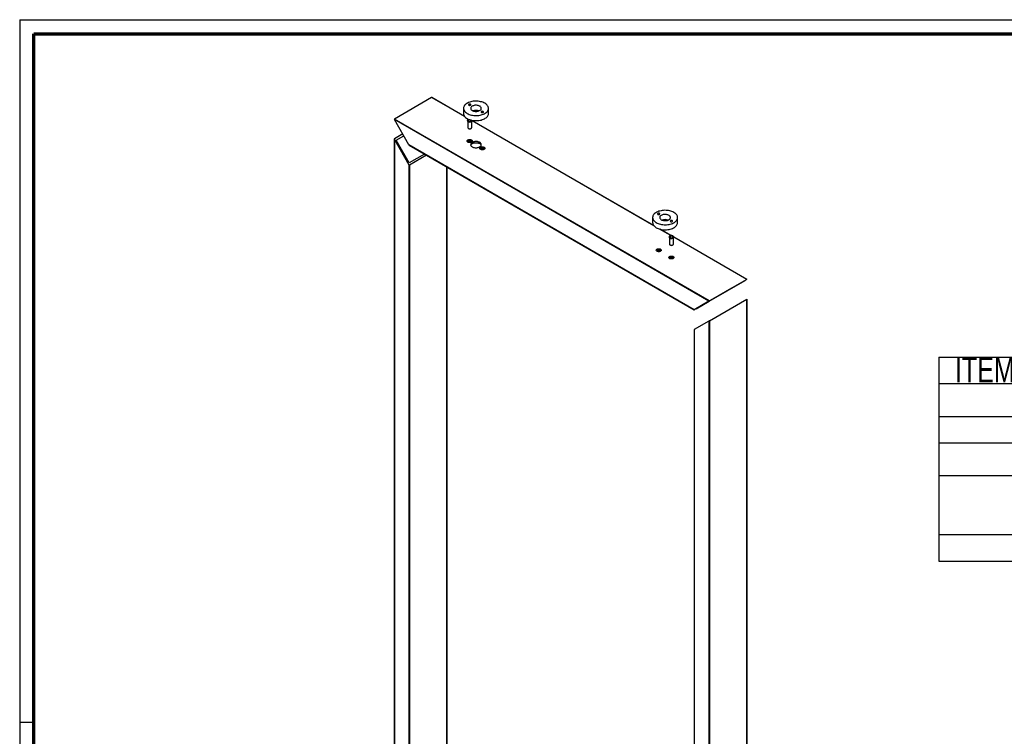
# Paper-space layout 'Portaal Assem' of a CAD drawing. Header units: millimetres. Extents: x 7 to 291, y 7 to 204.
# Tile 2 of 3: x 7 to 145, y 103 to 204. Entities that reach past the tile are written whole.
import ezdxf

# ---------------------------------------------------------------- set-up
doc = ezdxf.new("R2010")
doc.units = ezdxf.units.MM
doc.layers.add('LAYER2', color=7, linetype='Continuous')
doc.layers.add('LOGO', color=7, linetype='Continuous')
doc.styles.add('SLDTEXTSTYLE1', font='TXT', dxfattribs={"width": 0.75})

# ---------------------------------------------------------------- blocks, each defined once
blk = doc.blocks.new('SW_TABLEANNOTATION_1')
at = {"layer": 'LOGO', "color": 0}
for p, q in [((0, 0), (0, -3.72)), ((0, 0), (24.48, 0)), ((24.48, 0), (24.48, -3.72)), ((24.48, 0), (95.08, 0)), ((95.08, 0), (95.08, -3.72)), ((95.08, 0), (115.35, 0)), ((115.35, 0), (115.35, -3.72)), ((0, -3.72), (24.48, -3.72)), ((0, -3.72), (0, -8.31)), ((24.48, -3.72), (95.08, -3.72)), ((24.48, -3.72), (24.48, -8.31)), ((95.08, -3.72), (115.35, -3.72)), ((95.08, -3.72), (95.08, -8.31)), ((115.35, -3.72), (115.35, -8.31)), ((0, -8.31), (0, -12.03)), ((0, -8.31), (24.48, -8.31)), ((24.48, -8.31), (24.48, -12.03)), ((24.48, -8.31), (95.08, -8.31)), ((95.08, -8.31), (95.08, -12.03)), ((95.08, -8.31), (115.35, -8.31)), ((115.35, -8.31), (115.35, -12.03)), ((0, -12.03), (0, -16.62)), ((0, -12.03), (24.48, -12.03)), ((24.48, -12.03), (24.48, -16.62)), ((24.48, -12.03), (95.08, -12.03)), ((95.08, -12.03), (95.08, -16.62)), ((95.08, -12.03), (115.35, -12.03)), ((115.35, -12.03), (115.35, -16.62)), ((0, -16.62), (0, -24.87)), ((0, -16.62), (24.48, -16.62)), ((24.48, -16.62), (24.48, -24.87)), ((24.48, -16.62), (95.08, -16.62)), ((95.08, -16.62), (95.08, -24.87)), ((95.08, -16.62), (115.35, -16.62)), ((115.35, -16.62), (115.35, -24.87)), ((0, -24.87), (0, -28.59)), ((0, -24.87), (24.48, -24.87)), ((24.48, -24.87), (24.48, -28.59)), ((24.48, -24.87), (95.08, -24.87)), ((95.08, -24.87), (95.08, -28.59)), ((95.08, -24.87), (115.35, -24.87)), ((115.35, -24.87), (115.35, -28.59)), ((0, -28.59), (24.48, -28.59)), ((24.48, -28.59), (95.08, -28.59)), ((95.08, -28.59), (115.35, -28.59))]:
    blk.add_line(p, q, dxfattribs=at)
at = {"layer": 'LOGO', "color": 0, "char_height": 3.5, "attachment_point": 1, "style": 'SLDTEXTSTYLE1'}
for s, insert in [('ITEM NO.', (2.28, -0.04)), ('DESCRIPTION', (45.14, -0.04)), ('QTY.', (100.16, -0.04)), ('1', (10.95, -3.77)), ('AM-LBK-80x60x4 Top', (37.1, -3.77)), ('1', (103.92, -3.77)), ('AM-LBK-80x60x4 Sides', (35.56, -8.35)), ('2', (10.95, -8.35)), ('2', (103.92, -8.35)), ('3', (10.95, -12.08)), ('AM-LBK-Flange plate Portaal', (27.56, -12.08)), ('2', (103.92, -12.08)), ('Countersunk M8 -', (40.08, -16.66)), ('4', (10.95, -18.93)), ('4', (103.92, -18.93)), ('Dicht/verzonken', (41.27, -21.19)), ('AM-LBK-Afstandshouders', (31.8, -24.91)), ('2', (103.92, -24.91)), ('5', (10.95, -24.91))]:
    blk.add_mtext(s, dxfattribs=dict(at, insert=insert))

psp = doc.layouts.new('Portaal Assem')

# ---------------------------------------------------------------- linework, layer by layer
at = {"color": 7, "linetype": 'Continuous', "lineweight": 25}
for p, q in [((64.34, 192.88), (59.11, 189.86)), ((68.97, 190.23), (64.38, 192.88)), ((68.81, 191.35), (68.81, 190.64)), ((72.31, 190.64), (72.31, 191.35)), ((103.3, 164.35), (59.11, 189.86)), ((103.23, 164.31), (59.11, 189.78)), ((61.16, 186.23), (59.11, 189.78)), ((69.41, 189.53), (69.41, 188.65)), ((69.44, 189.51), (69.49, 189.48)), ((69.88, 189.48), (69.92, 189.51)), ((69.96, 188.65), (69.96, 189.53)), ((95.48, 174.92), (70.02, 189.62)), ((69.49, 188.54), (69.54, 188.5)), ((69.82, 188.5), (69.88, 188.54)), ((59.1, 187.05), (59.1, 72.95)), ((60.28, 187.76), (59.11, 187.09)), ((59.11, 187), (61.16, 183.45)), ((59.36, 186.9), (60.42, 187.51)), ((61.2, 183.72), (59.36, 186.9)), ((101.18, 163.12), (61.16, 186.23)), ((61.2, 186.19), (101.17, 163.11)), ((63.34, 184.95), (61.2, 183.72)), ((63.62, 184.79), (61.23, 183.41)), ((66.48, 74.72), (66.48, 183.14)), ((95.33, 176.05), (95.33, 175.33)), ((98.83, 175.33), (98.83, 176.05)), ((97.92, 173.51), (96.37, 174.41)), ((97.69, 173.21), (97.69, 172.32)), ((97.73, 173.18), (97.77, 173.16)), ((98.16, 173.16), (98.2, 173.18)), ((98.24, 172.32), (98.24, 173.21)), ((108.55, 167.38), (98.3, 173.29)), ((97.77, 172.21), (97.82, 172.18)), ((98.11, 172.18), (98.16, 172.21)), ((103.27, 164.33), (108.29, 167.22)), ((108.54, 167.37), (103.3, 164.35)), ((108.29, 167.22), (106.45, 166.16)), ((108.54, 167.37), (106.49, 166.18)), ((106.42, 166.14), (101.18, 163.12)), ((106.45, 166.16), (101.43, 163.26)), ((106.45, 166.16), (106.45, 166.16)), ((101.43, 163.26), (103.27, 164.33)), ((103.3, 161.57), (108.54, 164.59)), ((108.55, 164.6), (108.54, 164.59)), ((108.55, 50.47), (108.55, 164.6)), ((103.23, 164.31), (101.18, 163.12)), ((101.17, 160.34), (101.17, 48.63)), ((103.23, 161.53), (101.18, 160.35))]:
    psp.add_line(p, q, dxfattribs=at)
at = {"color": 8, "linetype": 'Continuous', "lineweight": 25}
for p, q in [((68.99, 190.2), (64.34, 192.88)), ((95.51, 174.89), (70.01, 189.61)), ((59.11, 187), (59.11, 72.91)), ((61.16, 183.45), (61.16, 71.73)), ((61.23, 183.41), (61.23, 71.7)), ((66.46, 183.15), (66.46, 74.71)), ((97.9, 173.51), (96.31, 174.42)), ((108.54, 167.37), (98.3, 173.28)), ((108.54, 164.59), (108.54, 50.46)), ((103.3, 161.57), (103.3, 47.44)), ((101.18, 160.35), (101.18, 48.62)), ((103.23, 161.53), (103.23, 47.44))]:
    psp.add_line(p, q, dxfattribs=at)
at = {"color": 7, "linetype": 'Continuous', "lineweight": 25, "flags": 128}
for points in [[(69.33, 190.64), (69.46, 190.57), (69.6, 190.51), (69.75, 190.46), (69.92, 190.42), (70.08, 190.38), (70.26, 190.36), (70.43, 190.35), (70.61, 190.34), (70.79, 190.35), (70.96, 190.37), (71.13, 190.4), (71.3, 190.44), (71.45, 190.48), (71.6, 190.54), (71.74, 190.6), (71.86, 190.68), (71.98, 190.76), (72.07, 190.84), (72.16, 190.93), (72.22, 191.03), (72.27, 191.13), (72.3, 191.23), (72.31, 191.33), (72.31, 191.43), (72.29, 191.53), (72.25, 191.63), (72.19, 191.73), (72.12, 191.82), (72.03, 191.91), (71.92, 191.99), (71.8, 192.07), (71.67, 192.14), (71.53, 192.2), (71.38, 192.25), (71.21, 192.29), (71.05, 192.33), (70.87, 192.35), (70.7, 192.36), (70.52, 192.36), (70.34, 192.36), (70.17, 192.34), (70, 192.31), (69.83, 192.27), (69.68, 192.22), (69.53, 192.17), (69.39, 192.1), (69.27, 192.03), (69.15, 191.95), (69.06, 191.87), (68.97, 191.78), (68.91, 191.68), (68.86, 191.58), (68.83, 191.48), (68.82, 191.38), (68.82, 191.28), (68.84, 191.18), (68.88, 191.08), (68.94, 190.98), (69.01, 190.89), (69.1, 190.8), (69.21, 190.72), (69.33, 190.64)], [(69.57, 191.8), (69.61, 191.78), (69.66, 191.77), (69.71, 191.77), (69.76, 191.78), (69.81, 191.8), (69.83, 191.83), (69.84, 191.86), (69.84, 191.89), (69.81, 191.92), (69.78, 191.94), (69.73, 191.95), (69.67, 191.96), (69.62, 191.95), (69.58, 191.94), (69.54, 191.91), (69.52, 191.88), (69.52, 191.85), (69.54, 191.82), (69.57, 191.8)], [(68.81, 190.64), (68.82, 190.56), (68.84, 190.46), (68.88, 190.36), (68.94, 190.26), (69.01, 190.17), (69.1, 190.08), (69.21, 190), (69.33, 189.93)], [(69.33, 189.93), (69.46, 189.86), (69.6, 189.8), (69.75, 189.74), (69.92, 189.7), (70.08, 189.67), (70.26, 189.65), (70.43, 189.63), (70.61, 189.63), (70.79, 189.64), (70.96, 189.66), (71.13, 189.68), (71.3, 189.72), (71.45, 189.77), (71.6, 189.83), (71.74, 189.89), (71.86, 189.96), (71.98, 190.04), (72.07, 190.13), (72.16, 190.22), (72.22, 190.31), (72.27, 190.41), (72.3, 190.51), (72.31, 190.61), (72.31, 190.64)], [(70.03, 191.05), (70.12, 191), (70.22, 190.97), (70.32, 190.94), (70.44, 190.93), (70.55, 190.92), (70.67, 190.92), (70.78, 190.94), (70.88, 190.96), (70.98, 191), (71.07, 191.04), (71.15, 191.08), (71.22, 191.14), (71.27, 191.2), (71.3, 191.26), (71.31, 191.33), (71.31, 191.4), (71.29, 191.46), (71.26, 191.52), (71.2, 191.58), (71.13, 191.64), (71.05, 191.68), (70.96, 191.72), (70.86, 191.75), (70.75, 191.77), (70.64, 191.78), (70.52, 191.79), (70.41, 191.78), (70.3, 191.76), (70.19, 191.73), (70.1, 191.69), (70.01, 191.65), (69.94, 191.6), (69.89, 191.54), (69.85, 191.48), (69.82, 191.41), (69.82, 191.35), (69.83, 191.28), (69.85, 191.22), (69.9, 191.15), (69.96, 191.1), (70.03, 191.05)], [(71.33, 190.78), (71.38, 190.76), (71.43, 190.75), (71.48, 190.75), (71.53, 190.76), (71.57, 190.78), (71.6, 190.81), (71.61, 190.84), (71.6, 190.87), (71.58, 190.9), (71.54, 190.92), (71.5, 190.93), (71.44, 190.94), (71.39, 190.93), (71.34, 190.92), (71.31, 190.89), (71.29, 190.86), (71.29, 190.83), (71.3, 190.8), (71.33, 190.78)], [(69.53, 189.82), (69.48, 189.8), (69.42, 189.77), (69.38, 189.74), (69.35, 189.69), (69.34, 189.65), (69.35, 189.6), (69.38, 189.56), (69.42, 189.52), (69.48, 189.49), (69.55, 189.47), (69.62, 189.46), (69.7, 189.45)], [(69.7, 189.76), (69.64, 189.76), (69.58, 189.75), (69.54, 189.73), (69.5, 189.7), (69.48, 189.67), (69.48, 189.63), (69.5, 189.6), (69.53, 189.57), (69.58, 189.55), (69.63, 189.54), (69.69, 189.53), (69.69, 189.53)], [(69.69, 189.53), (69.75, 189.54), (69.8, 189.56), (69.84, 189.58), (69.87, 189.61), (69.88, 189.65), (69.87, 189.68), (69.85, 189.71), (69.84, 189.72)], [(69.7, 189.45), (69.78, 189.46), (69.85, 189.48), (69.91, 189.51), (69.96, 189.54), (70, 189.58), (70.02, 189.62), (70.02, 189.67), (70.01, 189.68)], [(69.41, 188.65), (69.41, 188.64), (69.42, 188.6), (69.45, 188.56), (69.5, 188.53), (69.56, 188.51), (69.62, 188.49), (69.7, 188.49)], [(69.7, 188.49), (69.77, 188.5), (69.83, 188.51), (69.89, 188.54), (69.93, 188.58), (69.95, 188.61), (69.96, 188.65)], [(69.93, 186.92), (69.98, 186.89), (70.02, 186.85), (70.04, 186.8), (70.04, 186.75), (70.02, 186.71), (69.98, 186.67), (69.93, 186.63), (69.87, 186.6), (69.8, 186.58), (69.72, 186.57), (69.64, 186.57), (69.56, 186.58), (69.49, 186.6), (69.43, 186.63), (69.38, 186.67), (69.34, 186.71), (69.33, 186.75), (69.33, 186.8), (69.34, 186.85), (69.38, 186.89), (69.43, 186.92), (69.49, 186.95), (69.56, 186.97), (69.64, 186.98), (69.72, 186.98), (69.8, 186.97), (69.87, 186.95), (69.93, 186.92)], [(69.88, 186.83), (69.82, 186.85), (69.75, 186.87), (69.68, 186.87), (69.61, 186.87), (69.54, 186.85), (69.48, 186.83), (69.44, 186.79), (69.41, 186.75), (69.4, 186.71), (69.41, 186.67), (69.44, 186.63), (69.46, 186.62)], [(69.42, 186.66), (69.44, 186.69), (69.48, 186.73), (69.54, 186.75), (69.61, 186.77), (69.68, 186.77), (69.75, 186.77), (69.82, 186.75), (69.88, 186.73)], [(70.03, 185.96), (70.12, 185.92), (70.22, 185.88), (70.32, 185.86), (70.44, 185.84), (70.55, 185.83), (70.67, 185.84), (70.78, 185.85), (70.88, 185.88), (70.98, 185.91), (71.07, 185.95), (71.15, 186), (71.22, 186.05), (71.27, 186.11), (71.3, 186.18), (71.31, 186.24), (71.31, 186.31), (71.29, 186.37), (71.26, 186.44), (71.2, 186.5), (71.13, 186.55), (71.05, 186.6), (70.96, 186.63), (70.86, 186.67), (70.75, 186.69), (70.64, 186.7), (70.52, 186.7), (70.41, 186.69), (70.3, 186.67), (70.19, 186.64), (70.1, 186.61), (70.01, 186.56), (69.94, 186.51), (69.89, 186.45), (69.85, 186.39), (69.82, 186.32), (69.82, 186.26), (69.83, 186.19), (69.85, 186.13), (69.9, 186.07), (69.96, 186.01), (70.03, 185.96)], [(69.83, 186.19), (69.83, 186.19), (69.86, 186.26), (69.91, 186.32), (69.98, 186.37), (70.06, 186.42), (70.15, 186.46), (70.25, 186.5), (70.35, 186.52), (70.46, 186.53), (70.58, 186.54), (70.69, 186.53), (70.8, 186.51), (70.91, 186.49), (71.01, 186.45), (71.1, 186.41)], [(69.9, 186.62), (69.92, 186.63), (69.95, 186.67), (69.96, 186.71), (69.95, 186.75), (69.92, 186.79), (69.88, 186.83)], [(69.88, 186.73), (69.92, 186.69), (69.95, 186.66)], [(71.7, 185.9), (71.75, 185.87), (71.79, 185.82), (71.8, 185.78), (71.8, 185.73), (71.79, 185.69), (71.75, 185.65), (71.7, 185.61), (71.64, 185.58), (71.57, 185.56), (71.49, 185.55), (71.41, 185.55), (71.33, 185.56), (71.26, 185.58), (71.2, 185.61), (71.15, 185.65), (71.11, 185.69), (71.09, 185.73), (71.09, 185.78), (71.11, 185.82), (71.15, 185.87), (71.2, 185.9), (71.26, 185.93), (71.33, 185.95), (71.41, 185.96), (71.49, 185.96), (71.57, 185.95), (71.64, 185.93), (71.7, 185.9)], [(71.65, 185.8), (71.59, 185.83), (71.52, 185.85), (71.45, 185.85), (71.38, 185.85), (71.31, 185.83), (71.25, 185.8), (71.21, 185.77), (71.18, 185.73), (71.17, 185.69), (71.18, 185.65), (71.21, 185.61), (71.23, 185.59)], [(71.18, 185.64), (71.21, 185.67), (71.25, 185.71), (71.31, 185.73), (71.38, 185.75), (71.45, 185.75), (71.52, 185.75), (71.59, 185.73), (71.65, 185.71)], [(71.67, 185.59), (71.69, 185.61), (71.72, 185.65), (71.73, 185.69), (71.72, 185.73), (71.69, 185.77), (71.65, 185.8)], [(71.65, 185.71), (71.69, 185.67), (71.71, 185.64)], [(95.84, 175.33), (95.98, 175.26), (96.12, 175.2), (96.27, 175.15), (96.43, 175.11), (96.6, 175.07), (96.77, 175.05), (96.95, 175.04), (97.13, 175.04), (97.3, 175.04), (97.48, 175.06), (97.65, 175.09), (97.81, 175.13), (97.97, 175.18), (98.12, 175.23), (98.25, 175.3), (98.38, 175.37), (98.49, 175.45), (98.59, 175.53), (98.67, 175.62), (98.74, 175.72), (98.79, 175.82), (98.82, 175.92), (98.83, 176.02), (98.83, 176.12), (98.8, 176.22), (98.76, 176.32), (98.71, 176.42), (98.63, 176.51), (98.54, 176.6), (98.44, 176.68), (98.32, 176.76), (98.19, 176.83), (98.04, 176.89), (97.89, 176.94), (97.73, 176.98), (97.56, 177.02), (97.39, 177.04), (97.21, 177.05), (97.04, 177.06), (96.86, 177.05), (96.69, 177.03), (96.52, 177), (96.35, 176.96), (96.19, 176.92), (96.05, 176.86), (95.91, 176.8), (95.78, 176.72), (95.67, 176.64), (95.57, 176.56), (95.49, 176.47), (95.43, 176.37), (95.38, 176.27), (95.35, 176.17), (95.33, 176.07), (95.34, 175.97), (95.36, 175.87), (95.4, 175.77), (95.46, 175.67), (95.53, 175.58), (95.62, 175.49), (95.73, 175.41), (95.84, 175.33)], [(96.08, 176.49), (96.13, 176.47), (96.18, 176.46), (96.23, 176.46), (96.28, 176.48), (96.32, 176.5), (96.35, 176.52), (96.36, 176.55), (96.35, 176.58), (96.33, 176.61), (96.29, 176.63), (96.24, 176.65), (96.19, 176.65), (96.14, 176.64), (96.09, 176.63), (96.06, 176.6), (96.04, 176.58), (96.04, 176.54), (96.05, 176.52), (96.08, 176.49)], [(96.55, 175.74), (96.64, 175.7), (96.74, 175.66), (96.84, 175.64), (96.95, 175.62), (97.07, 175.61), (97.18, 175.62), (97.29, 175.63), (97.4, 175.65), (97.5, 175.69), (97.59, 175.73), (97.67, 175.78), (97.73, 175.83), (97.78, 175.89), (97.81, 175.96), (97.83, 176.02), (97.83, 176.09), (97.81, 176.15), (97.77, 176.22), (97.72, 176.27), (97.65, 176.33), (97.57, 176.37), (97.48, 176.41), (97.38, 176.44), (97.27, 176.47), (97.15, 176.48), (97.04, 176.48), (96.92, 176.47), (96.81, 176.45), (96.71, 176.42), (96.62, 176.39), (96.53, 176.34), (96.46, 176.29), (96.4, 176.23), (96.36, 176.17), (96.34, 176.1), (96.33, 176.04), (96.34, 175.97), (96.37, 175.91), (96.42, 175.85), (96.48, 175.79), (96.55, 175.74)], [(97.85, 175.47), (97.89, 175.45), (97.95, 175.44), (98, 175.44), (98.05, 175.46), (98.09, 175.48), (98.12, 175.5), (98.13, 175.53), (98.12, 175.56), (98.1, 175.59), (98.06, 175.61), (98.01, 175.63), (97.96, 175.63), (97.91, 175.62), (97.86, 175.61), (97.83, 175.58), (97.81, 175.56), (97.8, 175.52), (97.82, 175.49), (97.85, 175.47)], [(95.33, 175.33), (95.34, 175.26), (95.36, 175.15), (95.4, 175.05), (95.46, 174.96), (95.53, 174.86), (95.62, 174.78), (95.73, 174.69), (95.84, 174.62)], [(95.84, 174.62), (95.98, 174.55), (96.12, 174.49), (96.27, 174.44), (96.43, 174.39), (96.6, 174.36), (96.77, 174.34), (96.95, 174.32), (97.13, 174.32), (97.3, 174.33), (97.48, 174.35), (97.65, 174.38), (97.81, 174.41), (97.97, 174.46), (98.12, 174.52), (98.25, 174.58), (98.38, 174.65), (98.49, 174.73), (98.59, 174.82), (98.67, 174.91), (98.74, 175.01), (98.79, 175.1), (98.82, 175.2), (98.83, 175.31), (98.83, 175.33)], [(98.26, 173.23), (98.29, 173.27), (98.3, 173.31), (98.3, 173.36), (98.27, 173.4), (98.23, 173.44), (98.17, 173.47), (98.11, 173.5), (98.03, 173.51), (97.96, 173.51), (97.88, 173.51), (97.81, 173.49), (97.74, 173.47), (97.69, 173.43), (97.65, 173.39), (97.63, 173.35), (97.63, 173.3), (97.64, 173.26), (97.68, 173.22), (97.73, 173.18), (97.79, 173.15), (97.86, 173.13), (97.94, 173.13), (98.01, 173.13), (98.09, 173.14), (98.16, 173.16), (98.22, 173.19), (98.26, 173.23)], [(98.14, 173.26), (98.16, 173.3), (98.16, 173.33), (98.15, 173.36), (98.12, 173.39), (98.07, 173.42), (98.02, 173.43), (97.96, 173.43), (97.9, 173.43), (97.85, 173.41), (97.81, 173.39), (97.78, 173.36), (97.77, 173.32), (97.77, 173.29), (97.8, 173.26), (97.83, 173.23), (97.88, 173.21), (97.94, 173.2), (98, 173.21), (98.06, 173.22), (98.11, 173.24), (98.14, 173.26)], [(96.45, 171.62), (96.5, 171.58), (96.53, 171.54), (96.55, 171.49), (96.55, 171.45), (96.53, 171.4), (96.5, 171.36), (96.45, 171.32), (96.39, 171.29), (96.32, 171.27), (96.24, 171.26), (96.16, 171.26), (96.08, 171.27), (96.01, 171.29), (95.94, 171.32), (95.89, 171.36), (95.86, 171.4), (95.84, 171.45), (95.84, 171.49), (95.86, 171.54), (95.89, 171.58), (95.94, 171.62), (96.01, 171.64), (96.08, 171.66), (96.16, 171.67), (96.24, 171.67), (96.32, 171.66), (96.39, 171.64), (96.45, 171.62)], [(96.39, 171.52), (96.34, 171.54), (96.27, 171.56), (96.2, 171.56), (96.13, 171.56), (96.06, 171.54), (96, 171.52), (95.96, 171.48), (95.93, 171.45), (95.92, 171.4), (95.93, 171.36), (95.96, 171.32), (95.98, 171.31)], [(95.93, 171.36), (95.96, 171.39), (96, 171.42), (96.06, 171.45), (96.13, 171.46), (96.2, 171.47), (96.27, 171.46), (96.34, 171.45), (96.39, 171.42)], [(96.42, 171.31), (96.44, 171.32), (96.47, 171.36), (96.48, 171.4), (96.47, 171.45), (96.44, 171.48), (96.39, 171.52)], [(96.39, 171.42), (96.44, 171.39), (96.46, 171.36)], [(97.69, 172.32), (97.69, 172.31), (97.7, 172.27), (97.73, 172.24), (97.78, 172.2), (97.83, 172.18), (97.9, 172.16), (97.97, 172.16), (98.04, 172.17), (98.11, 172.18), (98.17, 172.21), (98.21, 172.24)], [(98.21, 172.24), (98.23, 172.28), (98.24, 172.32)], [(98.22, 170.6), (98.27, 170.56), (98.3, 170.52), (98.32, 170.47), (98.32, 170.43), (98.3, 170.38), (98.27, 170.34), (98.22, 170.3), (98.16, 170.27), (98.08, 170.25), (98.01, 170.24), (97.93, 170.24), (97.85, 170.25), (97.78, 170.27), (97.71, 170.3), (97.66, 170.34), (97.63, 170.38), (97.61, 170.43), (97.61, 170.47), (97.63, 170.52), (97.66, 170.56), (97.71, 170.6), (97.78, 170.62), (97.85, 170.64), (97.93, 170.65), (98.01, 170.65), (98.08, 170.64), (98.16, 170.62), (98.22, 170.6)], [(98.16, 170.5), (98.1, 170.52), (98.04, 170.54), (97.97, 170.54), (97.89, 170.54), (97.83, 170.52), (97.77, 170.5), (97.72, 170.46), (97.7, 170.43), (97.69, 170.38), (97.7, 170.34), (97.72, 170.3), (97.74, 170.29)], [(97.7, 170.33), (97.72, 170.37), (97.77, 170.4), (97.83, 170.42), (97.89, 170.44), (97.97, 170.45), (98.04, 170.44), (98.1, 170.42), (98.16, 170.4)], [(98.19, 170.29), (98.21, 170.3), (98.23, 170.34), (98.24, 170.38), (98.23, 170.43), (98.21, 170.46), (98.16, 170.5)], [(98.16, 170.4), (98.21, 170.37), (98.23, 170.33)]]:
    psp.add_lwpolyline(points, dxfattribs=at)
at = {"color": 7, "linetype": 'Continuous', "lineweight": 25}
for centre, radius, start, end in [((70.56, 189.87), 1.2, 69.3851, 110.6149), ((69.67, 189.83), 0.392, 241.6565, 273.4043), ((69.69, 189.83), 0.387, 270.5803, 298.3126), ((69.68, 188.76), 0.291, 242.017, 273.0438), ((69.69, 188.75), 0.277, 270.3374, 298.5555), ((70.9, 186.02), 0.432, 21.9117, 63.2258), ((97.08, 174.56), 1.2, 69.3851, 110.6149), ((97.97, 173.53), 0.417, 242.2128, 297.7872), ((97.97, 172.44), 0.299, 241.7991, 298.2009)]:
    psp.add_arc(centre, radius, start, end, dxfattribs=at)
for centre, major_axis, ratio, start_param, end_param in [((64.38, 192.82), (-0.0354, 0.0612), 0.577335, 5.497828, 6.283145), ((59.15, 189.8), (-0.0354, 0.0612), 0.577335, 6.283145, 7.853941), ((59.15, 187.02), (-0.0354, 0.0612), 0.577335, 6.283145, 7.853941), ((61.2, 186.25), (-0.0354, 0.0612), 0.577335, 1.570756, 2.356235), ((61.2, 183.47), (-0.0354, 0.0612), 0.577335, 1.570756, 3.141552), ((108.5, 167.35), (0.05, 0.0289), 0.00007, 5.497747, 7.068543), ((106.45, 166.16), (0.05, 0.0289), 0.00007, 3.92695, 5.497747), ((103.27, 164.33), (0.05, 0.0289), 0.00007, 0.785358, 2.356154), ((101.22, 163.14), (0.05, 0.0289), 0.00007, 2.356154, 3.92695), ((103.27, 161.55), (0.05, 0.0289), 0.00007, 0.785358, 2.356154), ((101.22, 160.37), (0.05, 0.0289), 0.00007, 2.356154, 3.141552)]:
    psp.add_ellipse(centre, major_axis=major_axis, ratio=ratio, start_param=start_param, end_param=end_param, dxfattribs=at)
at = {"layer": 'LAYER2', "lineweight": 70}
for p, q in [((8.57, 8.78), (8.57, 201.78)), ((8.57, 201.78), (288.57, 201.78))]:
    psp.add_line(p, q, dxfattribs=at)
at = {"layer": 'LOGO'}
for p, q in [((6.57, 203.78), (290.57, 203.78)), ((6.57, 203.78), (6.57, 6.78)), ((6.57, 105.28), (8.62, 105.28))]:
    psp.add_line(p, q, dxfattribs=at)

# ---------------------------------------------------------------- block references
psp.add_blockref('SW_TABLEANNOTATION_1', (135.45, 156.48), dxfattribs=at)

doc.saveas('drawing.dxf')
